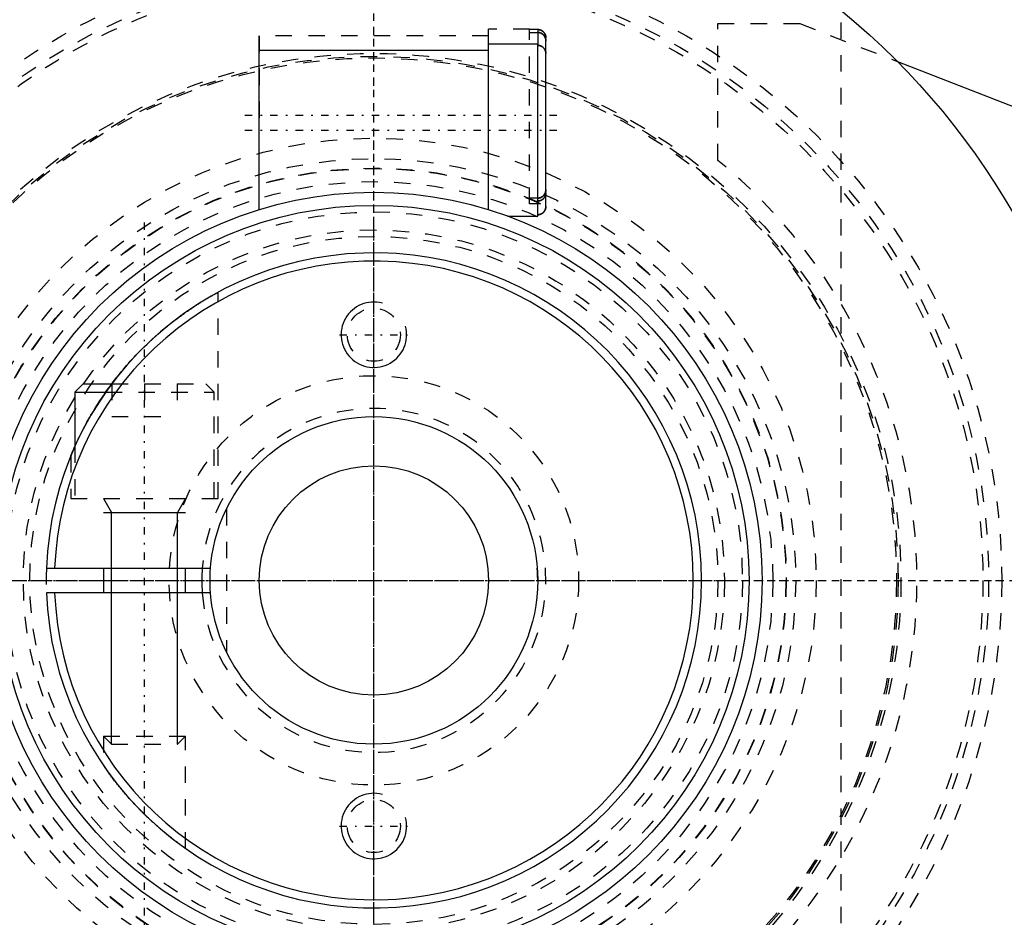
# Model space of a CAD drawing. Extents: x -502 to 139, y -105 to 105.
# Tile 3 of 13: x -472 to -412, y -21 to 34. Entities that reach past the tile are written whole.
import ezdxf

# ---------------------------------------------------------------- set-up
doc = ezdxf.new("R2010")
doc.units = 0
doc.linetypes.add('CENTER', pattern=[1.5, 0.45, -0.5, 0.05, -0.5])
doc.linetypes.add('DASHED', pattern=[2, 1, -1])
for name, color, linetype in [('AM_0', 7, 'CONTINUOUS'), ('AM_10', 7, 'CONTINUOUS'), ('AM_3', 7, 'DASHED'), ('AM_7', 7, 'CENTER')]:
    doc.layers.add(name, color=color, linetype=linetype)

msp = doc.modelspace()

# ---------------------------------------------------------------- linework, layer by layer
at = {"layer": 'AM_0', "color": 7, "linetype": 'CONTINUOUS'}
for p, q in [((-440, 32.75), (-443, 32.75)), ((-443, 22.643), (-443, 32.75)), ((-440, 22.25), (-440, 32.75)), ((-440, 32.672), (-439.988, 32.672)), ((-443, 32.35), (-457, 32.35)), ((-457, 22.65), (-457, 32.35)), ((-439.5, 22.836), (-439.5, 32.164)), ((-418.042, 31.681), (-372.559, 13.979)), ((-457, 22.65), (-456.976, 22.65)), ((-443.024, 22.65), (-443, 22.65)), ((-441.837, 22.25), (-440, 22.25)), ((-467.75, 12), (-468.25, 11.5)), ((-468.25, 11.5), (-468.25, 8.182)), ((-468.25, 11.5), (-466.363, 11.5)), ((-467.75, 12), (-466, 12)), ((-469.986, 0.75), (-459.972, 0.75)), ((-466.5, 0.75), (-466.5, -0.75)), ((-461.5, -0.75), (-461.5, 0.75)), ((-459.972, -0.75), (-469.986, -0.75))]:
    msp.add_line(p, q, dxfattribs=at)
for points in [[(-439.5, 32.164, 0), (-439.5, 32.167, 0), (-439.5, 32.174, 0), (-439.5, 32.182, 0), (-439.5, 32.185, 0), (-439.501, 32.189, 0), (-439.501, 32.196, 0), (-439.501, 32.203, 0), (-439.502, 32.21, 0), (-439.503, 32.218, 0), (-439.504, 32.225, 0), (-439.504, 32.229, 0), (-439.505, 32.233, 0), (-439.506, 32.24, 0), (-439.507, 32.247, 0), (-439.508, 32.255, 0), (-439.509, 32.262, 0), (-439.511, 32.27, 0), (-439.512, 32.273, 0), (-439.513, 32.277, 0), (-439.514, 32.284, 0), (-439.516, 32.292, 0), (-439.517, 32.295, 0), (-439.518, 32.299, 0), (-439.52, 32.306, 0), (-439.522, 32.313, 0), (-439.523, 32.317, 0), (-439.524, 32.32, 0), (-439.526, 32.327, 0), (-439.529, 32.334, 0), (-439.531, 32.341, 0), (-439.534, 32.348, 0), (-439.536, 32.354, 0), (-439.538, 32.357, 0), (-439.539, 32.361, 0), (-439.542, 32.367, 0), (-439.544, 32.373, 0), (-439.547, 32.38, 0), (-439.55, 32.386, 0), (-439.554, 32.393, 0), (-439.555, 32.396, 0), (-439.557, 32.4, 0), (-439.56, 32.406, 0), (-439.564, 32.413, 0), (-439.567, 32.419, 0), (-439.571, 32.426, 0), (-439.575, 32.432, 0), (-439.577, 32.435, 0), (-439.579, 32.438, 0), (-439.583, 32.445, 0), (-439.587, 32.451, 0), (-439.591, 32.457, 0), (-439.596, 32.463, 0), (-439.6, 32.469, 0), (-439.602, 32.473, 0), (-439.605, 32.475, 0), (-439.609, 32.481, 0), (-439.614, 32.487, 0), (-439.619, 32.493, 0), (-439.623, 32.498, 0), (-439.628, 32.504, 0), (-439.631, 32.507, 0), (-439.633, 32.509, 0), (-439.638, 32.515, 0), (-439.643, 32.52, 0), (-439.645, 32.522, 0), (-439.647, 32.525, 0), (-439.652, 32.53, 0), (-439.657, 32.534, 0), (-439.66, 32.537, 0), (-439.663, 32.539, 0), (-439.668, 32.544, 0), (-439.673, 32.549, 0), (-439.679, 32.554, 0), (-439.685, 32.559, 0), (-439.69, 32.563, 0), (-439.693, 32.566, 0), (-439.696, 32.568, 0), (-439.702, 32.572, 0), (-439.708, 32.577, 0), (-439.714, 32.581, 0), (-439.721, 32.586, 0), (-439.727, 32.59, 0), (-439.73, 32.592, 0), (-439.733, 32.594, 0), (-439.739, 32.598, 0), (-439.746, 32.602, 0), (-439.752, 32.606, 0), (-439.759, 32.609, 0), (-439.765, 32.613, 0), (-439.769, 32.615, 0), (-439.772, 32.616, 0), (-439.778, 32.62, 0), (-439.785, 32.623, 0), (-439.791, 32.626, 0), (-439.798, 32.629, 0), (-439.804, 32.632, 0), (-439.807, 32.633, 0), (-439.811, 32.634, 0), (-439.817, 32.637, 0), (-439.824, 32.64, 0), (-439.83, 32.642, 0), (-439.837, 32.645, 0), (-439.844, 32.647, 0), (-439.847, 32.648, 0), (-439.851, 32.649, 0), (-439.858, 32.651, 0), (-439.865, 32.653, 0), (-439.869, 32.654, 0), (-439.872, 32.655, 0), (-439.88, 32.657, 0), (-439.887, 32.659, 0), (-439.891, 32.66, 0), (-439.894, 32.661, 0), (-439.902, 32.662, 0), (-439.909, 32.664, 0), (-439.916, 32.665, 0), (-439.924, 32.666, 0), (-439.931, 32.667, 0), (-439.935, 32.668, 0), (-439.939, 32.668, 0), (-439.946, 32.669, 0), (-439.953, 32.67, 0), (-439.961, 32.671, 0), (-439.968, 32.671, 0), (-439.975, 32.672, 0), (-439.979, 32.672, 0), (-439.982, 32.672, 0), (-439.99, 32.672, 0), (-439.997, 32.672, 0), (-440, 32.672, 0)], [(-439.914, 32.665, 0), (-439.911, 32.664, 0), (-439.904, 32.663, 0), (-439.897, 32.661, 0), (-439.893, 32.661, 0), (-439.89, 32.66, 0), (-439.883, 32.658, 0), (-439.876, 32.656, 0), (-439.869, 32.655, 0), (-439.863, 32.653, 0), (-439.856, 32.651, 0), (-439.853, 32.65, 0), (-439.85, 32.649, 0), (-439.843, 32.647, 0), (-439.837, 32.644, 0), (-439.83, 32.642, 0), (-439.824, 32.64, 0), (-439.818, 32.637, 0), (-439.815, 32.636, 0), (-439.812, 32.635, 0), (-439.806, 32.632, 0), (-439.8, 32.63, 0), (-439.797, 32.628, 0)], [(-439.775, 32.618, 0), (-439.761, 32.611, 0), (-439.734, 32.594, 0), (-439.708, 32.576, 0), (-439.695, 32.567, 0), (-439.683, 32.557, 0), (-439.66, 32.537, 0), (-439.639, 32.516, 0), (-439.619, 32.493, 0), (-439.599, 32.468, 0), (-439.581, 32.442, 0), (-439.573, 32.429, 0), (-439.565, 32.415, 0), (-439.551, 32.387, 0), (-439.539, 32.36, 0), (-439.528, 32.332, 0), (-439.519, 32.302, 0), (-439.511, 32.272, 0), (-439.508, 32.256, 0), (-439.506, 32.24, 0), (-439.502, 32.209, 0), (-439.5, 32.179, 0), (-439.5, 32.164, 0)], [(-440, 22.328, 0), (-439.997, 22.328, 0), (-439.99, 22.328, 0), (-439.982, 22.328, 0), (-439.979, 22.328, 0), (-439.975, 22.328, 0), (-439.968, 22.329, 0), (-439.961, 22.329, 0), (-439.953, 22.33, 0), (-439.946, 22.331, 0), (-439.939, 22.332, 0), (-439.935, 22.332, 0), (-439.931, 22.333, 0), (-439.924, 22.334, 0), (-439.916, 22.335, 0), (-439.909, 22.336, 0), (-439.902, 22.338, 0), (-439.894, 22.339, 0), (-439.891, 22.34, 0), (-439.887, 22.341, 0), (-439.88, 22.343, 0), (-439.872, 22.345, 0), (-439.869, 22.346, 0), (-439.865, 22.347, 0), (-439.858, 22.349, 0), (-439.851, 22.351, 0), (-439.847, 22.352, 0), (-439.844, 22.353, 0), (-439.837, 22.355, 0), (-439.83, 22.358, 0), (-439.824, 22.36, 0), (-439.817, 22.363, 0), (-439.811, 22.366, 0), (-439.807, 22.367, 0), (-439.804, 22.368, 0), (-439.798, 22.371, 0), (-439.791, 22.374, 0), (-439.785, 22.377, 0), (-439.778, 22.38, 0), (-439.772, 22.384, 0), (-439.769, 22.385, 0), (-439.765, 22.387, 0), (-439.759, 22.391, 0), (-439.752, 22.394, 0), (-439.746, 22.398, 0), (-439.739, 22.402, 0), (-439.733, 22.406, 0), (-439.73, 22.408, 0), (-439.727, 22.41, 0), (-439.721, 22.414, 0), (-439.714, 22.419, 0), (-439.708, 22.423, 0), (-439.702, 22.428, 0), (-439.696, 22.432, 0), (-439.693, 22.434, 0), (-439.69, 22.437, 0), (-439.685, 22.441, 0), (-439.679, 22.446, 0), (-439.673, 22.451, 0), (-439.668, 22.456, 0), (-439.663, 22.461, 0), (-439.66, 22.463, 0), (-439.657, 22.466, 0), (-439.652, 22.47, 0), (-439.647, 22.475, 0), (-439.645, 22.478, 0), (-439.643, 22.48, 0), (-439.638, 22.485, 0), (-439.633, 22.491, 0), (-439.631, 22.493, 0), (-439.628, 22.496, 0), (-439.623, 22.502, 0), (-439.619, 22.507, 0), (-439.614, 22.513, 0), (-439.609, 22.519, 0), (-439.605, 22.525, 0), (-439.602, 22.527, 0), (-439.6, 22.531, 0), (-439.596, 22.537, 0), (-439.591, 22.543, 0), (-439.587, 22.549, 0), (-439.583, 22.555, 0), (-439.579, 22.562, 0), (-439.577, 22.565, 0), (-439.575, 22.568, 0), (-439.571, 22.574, 0), (-439.567, 22.581, 0), (-439.564, 22.587, 0), (-439.56, 22.594, 0), (-439.557, 22.6, 0), (-439.555, 22.604, 0), (-439.554, 22.607, 0), (-439.55, 22.614, 0), (-439.547, 22.62, 0), (-439.544, 22.627, 0), (-439.542, 22.633, 0), (-439.539, 22.639, 0), (-439.538, 22.643, 0), (-439.536, 22.646, 0), (-439.534, 22.652, 0), (-439.531, 22.659, 0), (-439.529, 22.666, 0), (-439.526, 22.673, 0), (-439.524, 22.68, 0), (-439.523, 22.683, 0), (-439.522, 22.687, 0), (-439.52, 22.694, 0), (-439.518, 22.701, 0), (-439.517, 22.705, 0), (-439.516, 22.708, 0), (-439.514, 22.716, 0), (-439.513, 22.723, 0), (-439.512, 22.727, 0), (-439.511, 22.73, 0), (-439.509, 22.738, 0), (-439.508, 22.745, 0), (-439.507, 22.753, 0), (-439.506, 22.76, 0), (-439.505, 22.767, 0), (-439.504, 22.771, 0), (-439.504, 22.775, 0), (-439.503, 22.782, 0), (-439.502, 22.79, 0), (-439.501, 22.797, 0), (-439.501, 22.804, 0), (-439.501, 22.811, 0), (-439.5, 22.815, 0), (-439.5, 22.818, 0), (-439.5, 22.826, 0), (-439.5, 22.833, 0), (-439.5, 22.836, 0)], [(-439.797, 22.372, 0), (-439.8, 22.37, 0), (-439.806, 22.368, 0), (-439.812, 22.365, 0), (-439.815, 22.364, 0), (-439.818, 22.363, 0), (-439.824, 22.36, 0), (-439.83, 22.358, 0), (-439.837, 22.356, 0), (-439.843, 22.353, 0), (-439.85, 22.351, 0), (-439.853, 22.35, 0), (-439.856, 22.349, 0), (-439.863, 22.347, 0), (-439.869, 22.345, 0), (-439.876, 22.344, 0), (-439.883, 22.342, 0), (-439.89, 22.34, 0), (-439.893, 22.339, 0), (-439.897, 22.339, 0), (-439.904, 22.337, 0), (-439.911, 22.336, 0), (-439.914, 22.335, 0)], [(-439.605, 22.524, 0), (-439.609, 22.519, 0), (-439.617, 22.509, 0), (-439.625, 22.5, 0), (-439.629, 22.495, 0), (-439.633, 22.491, 0), (-439.641, 22.482, 0), (-439.649, 22.474, 0), (-439.658, 22.465, 0), (-439.667, 22.457, 0), (-439.676, 22.449, 0), (-439.68, 22.445, 0), (-439.685, 22.441, 0), (-439.695, 22.433, 0), (-439.705, 22.425, 0), (-439.715, 22.418, 0), (-439.726, 22.411, 0), (-439.737, 22.404, 0), (-439.742, 22.401, 0), (-439.747, 22.397, 0), (-439.758, 22.391, 0), (-439.769, 22.385, 0), (-439.775, 22.382, 0)], [(-439.552, 22.61, 0), (-439.558, 22.599, 0), (-439.57, 22.577, 0), (-439.583, 22.555, 0), (-439.59, 22.545, 0)], [(-439.5, 22.836, 0), (-439.5, 22.831, 0), (-439.5, 22.819, 0), (-439.501, 22.808, 0), (-439.501, 22.802, 0), (-439.502, 22.796, 0), (-439.503, 22.785, 0), (-439.504, 22.773, 0), (-439.505, 22.761, 0), (-439.507, 22.749, 0), (-439.509, 22.737, 0), (-439.511, 22.731, 0), (-439.512, 22.726, 0), (-439.515, 22.714, 0), (-439.518, 22.702, 0), (-439.521, 22.691, 0), (-439.524, 22.68, 0), (-439.528, 22.669, 0), (-439.53, 22.663, 0), (-439.532, 22.658, 0), (-439.536, 22.647, 0), (-439.54, 22.637, 0), (-439.542, 22.632, 0)], [(-466, 12, 0), (-465.95, 12.067, 0), (-465.847, 12.201, 0), (-465.743, 12.335, 0), (-465.69, 12.402, 0), (-465.637, 12.469, 0), (-465.531, 12.602, 0), (-465.423, 12.733, 0), (-465.313, 12.865, 0), (-465.203, 12.995, 0), (-465.092, 13.124, 0), (-465.036, 13.188, 0), (-464.98, 13.252, 0), (-464.866, 13.379, 0), (-464.752, 13.504, 0), (-464.638, 13.628, 0), (-464.523, 13.751, 0), (-464.407, 13.872, 0), (-464.349, 13.932, 0), (-464.291, 13.992, 0), (-464.175, 14.109, 0), (-464.058, 14.226, 0), (-464, 14.283, 0)], [(-468.5, 7.599, 0), (-468.5, 7.6, 0), (-468.498, 7.605, 0), (-468.494, 7.614, 0), (-468.491, 7.62, 0), (-468.489, 7.627, 0), (-468.481, 7.645, 0), (-468.473, 7.666, 0), (-468.462, 7.691, 0), (-468.451, 7.719, 0), (-468.437, 7.75, 0), (-468.43, 7.767, 0), (-468.423, 7.785, 0), (-468.407, 7.822, 0), (-468.39, 7.862, 0), (-468.371, 7.905, 0), (-468.352, 7.95, 0), (-468.331, 7.998, 0), (-468.32, 8.023, 0), (-468.309, 8.048, 0), (-468.286, 8.1, 0), (-468.262, 8.154, 0), (-468.25, 8.182, 0)], [(-461.5, -16.363, 0), (-461.5, -16.363, 0), (-461.503, -16.361, 0), (-461.509, -16.357, 0), (-461.513, -16.354, 0), (-461.518, -16.35, 0), (-461.53, -16.342, 0), (-461.546, -16.331, 0), (-461.564, -16.318, 0), (-461.585, -16.303, 0), (-461.61, -16.285, 0), (-461.623, -16.276, 0), (-461.637, -16.266, 0), (-461.667, -16.245, 0), (-461.699, -16.221, 0), (-461.735, -16.196, 0), (-461.772, -16.168, 0), (-461.812, -16.139, 0), (-461.833, -16.124, 0), (-461.855, -16.108, 0), (-461.899, -16.076, 0), (-461.944, -16.042, 0), (-461.968, -16.024, 0), (-461.992, -16.006, 0), (-462.04, -15.97, 0), (-462.09, -15.932, 0), (-462.115, -15.913, 0), (-462.141, -15.894, 0), (-462.192, -15.854, 0), (-462.246, -15.813, 0), (-462.3, -15.77, 0), (-462.356, -15.726, 0), (-462.414, -15.681, 0), (-462.443, -15.658, 0), (-462.472, -15.635, 0), (-462.532, -15.587, 0), (-462.593, -15.538, 0), (-462.655, -15.487, 0), (-462.717, -15.436, 0), (-462.781, -15.383, 0), (-462.813, -15.357, 0), (-462.845, -15.33, 0), (-462.91, -15.275, 0), (-462.975, -15.22, 0), (-463.041, -15.164, 0), (-463.107, -15.107, 0), (-463.173, -15.049, 0), (-463.206, -15.02, 0), (-463.239, -14.991, 0), (-463.306, -14.932, 0), (-463.372, -14.872, 0), (-463.439, -14.812, 0), (-463.505, -14.752, 0), (-463.571, -14.692, 0), (-463.603, -14.661, 0), (-463.636, -14.631, 0), (-463.701, -14.57, 0), (-463.765, -14.509, 0), (-463.829, -14.449, 0), (-463.892, -14.388, 0), (-463.954, -14.328, 0), (-463.985, -14.298, 0), (-464.015, -14.268, 0), (-464.076, -14.207, 0), (-464.138, -14.146, 0), (-464.169, -14.116, 0), (-464.2, -14.084, 0), (-464.261, -14.022, 0), (-464.323, -13.959, 0), (-464.354, -13.927, 0), (-464.385, -13.895, 0), (-464.447, -13.831, 0), (-464.508, -13.766, 0), (-464.57, -13.701, 0), (-464.631, -13.636, 0), (-464.692, -13.57, 0), (-464.722, -13.538, 0), (-464.752, -13.505, 0), (-464.812, -13.439, 0), (-464.872, -13.372, 0), (-464.931, -13.306, 0), (-464.99, -13.24, 0), (-465.048, -13.174, 0), (-465.077, -13.141, 0), (-465.106, -13.108, 0), (-465.163, -13.042, 0), (-465.219, -12.976, 0), (-465.274, -12.911, 0), (-465.329, -12.846, 0), (-465.383, -12.782, 0), (-465.409, -12.749, 0), (-465.436, -12.718, 0), (-465.488, -12.654, 0), (-465.539, -12.591, 0), (-465.589, -12.529, 0), (-465.639, -12.467, 0), (-465.687, -12.407, 0), (-465.711, -12.376, 0), (-465.734, -12.347, 0), (-465.78, -12.288, 0), (-465.825, -12.23, 0), (-465.869, -12.173, 0), (-465.911, -12.117, 0), (-465.953, -12.062, 0), (-465.974, -12.034, 0), (-465.995, -12.007, 0), (-466.036, -11.952, 0), (-466.076, -11.898, 0), (-466.096, -11.872, 0), (-466.115, -11.845, 0), (-466.153, -11.793, 0), (-466.19, -11.743, 0), (-466.208, -11.718, 0), (-466.225, -11.694, 0), (-466.259, -11.647, 0), (-466.291, -11.602, 0), (-466.321, -11.559, 0), (-466.349, -11.519, 0), (-466.376, -11.482, 0), (-466.388, -11.465, 0), (-466.399, -11.448, 0), (-466.421, -11.417, 0), (-466.44, -11.389, 0), (-466.457, -11.365, 0), (-466.471, -11.345, 0), (-466.482, -11.328, 0), (-466.487, -11.322, 0), (-466.491, -11.316, 0), (-466.497, -11.307, 0), (-466.5, -11.303, 0), (-466.5, -11.303, 0)]]:
    msp.add_polyline3d(points, dxfattribs=at)
for radius in [45, 23.7, 22.9, 10, 7]:
    msp.add_circle((-450, 0), radius, dxfattribs=at)
for radius, start, end in [(52, 95.6838, 264.3162), (48, 81.61446, 295.74352), (20, 182.1491, 177.8509), (19.5, 182.20423, 177.79577), (10.5, 175.90396, 184.09604)]:
    msp.add_arc((-450, 0), radius, start, end, dxfattribs=at)
at = {"layer": 'AM_10', "color": 7, "linetype": 'CONTINUOUS'}
for p, q in [((-466.5, 5), (-466.01, 4.15)), ((-461.5, 5), (-461.99, 4.15)), ((-466.5, 4.15), (-461.5, 4.15)), ((-466.01, -10), (-466.01, 4.15)), ((-461.99, -10), (-461.99, 4.15))]:
    msp.add_line(p, q, dxfattribs=at)
for centre in [(-450, 15), (-450, -15)]:
    msp.add_arc(centre, 2, 75, 15, dxfattribs=at)
at = {"layer": 'AM_3', "color": 6, "linetype": 'DASHED'}
for p, q in [((-421.5, 50.068), (-421.5, -50.068)), ((-429, 34), (-424, 34)), ((-429, 25.65), (-429, 34)), ((-424, 34), (-418.042, 31.681)), ((-443, 33.25), (-457, 33.25)), ((-457, 32.35), (-457, 33.25)), ((-457, 33.25), (-457, 27.5)), ((-440.5, 33.65), (-443, 33.65)), ((-443, 32.75), (-443, 33.65)), ((-440.5, 23), (-440.5, 33.65)), ((-440, 33.635), (-440.5, 33.635)), ((-440.5, 33.46), (-440, 33.46)), ((-440, 33.635), (-440, 32.672)), ((-439.5, 33.145), (-439.5, 33.133)), ((-439.5, 32.164), (-439.5, 33.133)), ((-440, 23.34), (-440.5, 23.34)), ((-440.5, 23.287), (-440.5, 23.34)), ((-439.825, 23), (-440.5, 23)), ((-440.207, 23.165), (-440, 23.165)), ((-439.988, 23.165), (-440, 23.165)), ((-459.5, 5), (-459.5, 17.6)), ((-466.363, 11.5), (-459.75, 11.5)), ((-466, 12), (-460.25, 12)), ((-466, 12), (-466, 10)), ((-464, 12), (-464, 10)), ((-462, 12), (-462, 10)), ((-459.75, 11.5), (-460.25, 12)), ((-459.75, 5), (-459.75, 11.5)), ((-466, 10), (-462, 10)), ((-468.25, 8.182), (-468.25, 5)), ((-468.5, 7.599), (-468.5, 5)), ((-468.5, 5), (-459.5, 5)), ((-459, 4.359), (-459, -4.359)), ((-466.5, -9.51), (-466.5, -11.303)), ((-466.5, -9.51), (-461.5, -9.51)), ((-466.5, -9.51), (-466.01, -10)), ((-461.99, -10), (-461.5, -9.51)), ((-461.5, -16.363), (-461.5, -9.51)), ((-466.01, -10), (-461.99, -10))]:
    msp.add_line(p, q, dxfattribs=at)
for points in [[(-439.5, 33.133, 0), (-439.5, 33.137, 0), (-439.5, 33.144, 0), (-439.5, 33.151, 0), (-439.5, 33.154, 0), (-439.501, 33.158, 0), (-439.501, 33.165, 0), (-439.502, 33.172, 0), (-439.502, 33.179, 0), (-439.503, 33.187, 0), (-439.504, 33.194, 0), (-439.504, 33.198, 0), (-439.505, 33.201, 0), (-439.506, 33.209, 0), (-439.507, 33.216, 0), (-439.508, 33.223, 0), (-439.51, 33.231, 0), (-439.511, 33.238, 0), (-439.512, 33.242, 0), (-439.513, 33.245, 0), (-439.514, 33.253, 0), (-439.516, 33.26, 0), (-439.517, 33.264, 0), (-439.518, 33.267, 0), (-439.52, 33.274, 0), (-439.522, 33.281, 0), (-439.523, 33.285, 0), (-439.524, 33.288, 0), (-439.527, 33.295, 0), (-439.529, 33.302, 0), (-439.532, 33.309, 0), (-439.534, 33.315, 0), (-439.537, 33.322, 0), (-439.538, 33.325, 0), (-439.539, 33.328, 0), (-439.542, 33.334, 0), (-439.545, 33.341, 0), (-439.548, 33.347, 0), (-439.551, 33.354, 0), (-439.554, 33.36, 0), (-439.556, 33.364, 0), (-439.558, 33.367, 0), (-439.561, 33.373, 0), (-439.565, 33.38, 0), (-439.568, 33.386, 0), (-439.572, 33.393, 0), (-439.576, 33.399, 0), (-439.578, 33.402, 0), (-439.58, 33.405, 0), (-439.584, 33.412, 0), (-439.588, 33.418, 0), (-439.593, 33.424, 0), (-439.597, 33.43, 0), (-439.601, 33.436, 0), (-439.604, 33.439, 0), (-439.606, 33.442, 0), (-439.61, 33.448, 0), (-439.615, 33.453, 0), (-439.62, 33.459, 0), (-439.624, 33.464, 0), (-439.629, 33.47, 0), (-439.632, 33.472, 0), (-439.634, 33.475, 0), (-439.639, 33.48, 0), (-439.644, 33.485, 0), (-439.646, 33.488, 0), (-439.649, 33.49, 0), (-439.654, 33.495, 0), (-439.659, 33.5, 0), (-439.661, 33.502, 0), (-439.664, 33.505, 0), (-439.669, 33.509, 0), (-439.675, 33.514, 0), (-439.68, 33.519, 0), (-439.686, 33.523, 0), (-439.692, 33.528, 0), (-439.695, 33.53, 0), (-439.698, 33.533, 0), (-439.704, 33.537, 0), (-439.71, 33.541, 0), (-439.716, 33.546, 0), (-439.722, 33.55, 0), (-439.728, 33.554, 0), (-439.731, 33.556, 0), (-439.734, 33.558, 0), (-439.741, 33.562, 0), (-439.747, 33.566, 0), (-439.754, 33.57, 0), (-439.76, 33.573, 0), (-439.767, 33.577, 0), (-439.77, 33.578, 0), (-439.773, 33.58, 0), (-439.779, 33.583, 0), (-439.786, 33.586, 0), (-439.792, 33.589, 0), (-439.799, 33.592, 0), (-439.805, 33.595, 0), (-439.808, 33.596, 0), (-439.812, 33.598, 0), (-439.818, 33.6, 0), (-439.825, 33.603, 0), (-439.831, 33.605, 0), (-439.838, 33.608, 0), (-439.845, 33.61, 0), (-439.848, 33.611, 0), (-439.852, 33.612, 0), (-439.859, 33.614, 0), (-439.866, 33.616, 0), (-439.87, 33.617, 0), (-439.873, 33.618, 0), (-439.88, 33.62, 0), (-439.888, 33.622, 0), (-439.891, 33.623, 0), (-439.895, 33.624, 0), (-439.902, 33.625, 0), (-439.91, 33.626, 0), (-439.917, 33.628, 0), (-439.924, 33.629, 0), (-439.932, 33.63, 0), (-439.935, 33.631, 0), (-439.939, 33.631, 0), (-439.946, 33.632, 0), (-439.954, 33.633, 0), (-439.961, 33.633, 0), (-439.968, 33.634, 0), (-439.975, 33.634, 0), (-439.979, 33.634, 0), (-439.983, 33.634, 0), (-439.99, 33.635, 0), (-439.997, 33.635, 0), (-440, 33.635, 0)], [(-440, 33.635, 0), (-439.984, 33.634, 0), (-439.951, 33.632, 0), (-439.917, 33.628, 0), (-439.9, 33.625, 0), (-439.883, 33.621, 0), (-439.851, 33.612, 0), (-439.82, 33.601, 0), (-439.79, 33.588, 0), (-439.76, 33.573, 0), (-439.731, 33.556, 0), (-439.717, 33.546, 0), (-439.703, 33.536, 0), (-439.676, 33.515, 0), (-439.652, 33.493, 0), (-439.63, 33.47, 0), (-439.608, 33.445, 0), (-439.588, 33.417, 0), (-439.578, 33.403, 0), (-439.569, 33.388, 0), (-439.553, 33.358, 0), (-439.54, 33.329, 0), (-439.534, 33.314, 0)], [(-440, 33.46, 0), (-439.996, 33.46, 0), (-439.989, 33.46, 0), (-439.982, 33.46, 0), (-439.979, 33.459, 0), (-439.975, 33.459, 0), (-439.968, 33.459, 0), (-439.96, 33.458, 0), (-439.953, 33.458, 0), (-439.945, 33.457, 0), (-439.938, 33.456, 0), (-439.934, 33.455, 0), (-439.93, 33.455, 0), (-439.923, 33.454, 0), (-439.915, 33.452, 0), (-439.908, 33.451, 0), (-439.9, 33.449, 0), (-439.893, 33.448, 0), (-439.889, 33.447, 0), (-439.886, 33.446, 0), (-439.878, 33.444, 0), (-439.871, 33.442, 0), (-439.867, 33.441, 0), (-439.864, 33.44, 0), (-439.856, 33.438, 0), (-439.849, 33.436, 0), (-439.846, 33.435, 0), (-439.842, 33.433, 0), (-439.835, 33.431, 0), (-439.829, 33.428, 0), (-439.822, 33.426, 0), (-439.815, 33.423, 0), (-439.809, 33.42, 0), (-439.806, 33.419, 0), (-439.802, 33.418, 0), (-439.796, 33.415, 0), (-439.789, 33.412, 0), (-439.783, 33.408, 0), (-439.776, 33.405, 0), (-439.769, 33.401, 0), (-439.766, 33.4, 0), (-439.763, 33.398, 0), (-439.756, 33.394, 0), (-439.75, 33.39, 0), (-439.743, 33.386, 0), (-439.737, 33.382, 0), (-439.731, 33.378, 0), (-439.727, 33.376, 0), (-439.724, 33.374, 0), (-439.718, 33.369, 0), (-439.712, 33.365, 0), (-439.706, 33.36, 0), (-439.7, 33.356, 0), (-439.694, 33.351, 0), (-439.691, 33.349, 0), (-439.688, 33.346, 0), (-439.682, 33.341, 0), (-439.677, 33.337, 0), (-439.671, 33.332, 0), (-439.666, 33.327, 0), (-439.66, 33.322, 0), (-439.658, 33.319, 0), (-439.655, 33.317, 0), (-439.65, 33.312, 0), (-439.645, 33.307, 0), (-439.643, 33.304, 0), (-439.641, 33.302, 0), (-439.636, 33.296, 0), (-439.631, 33.291, 0), (-439.628, 33.288, 0), (-439.626, 33.285, 0), (-439.621, 33.28, 0), (-439.617, 33.274, 0), (-439.612, 33.268, 0), (-439.607, 33.262, 0), (-439.603, 33.256, 0), (-439.601, 33.253, 0), (-439.598, 33.25, 0), (-439.594, 33.243, 0), (-439.59, 33.237, 0), (-439.585, 33.231, 0), (-439.581, 33.224, 0), (-439.577, 33.218, 0), (-439.575, 33.215, 0), (-439.573, 33.211, 0), (-439.57, 33.205, 0), (-439.566, 33.198, 0), (-439.562, 33.192, 0), (-439.559, 33.185, 0), (-439.556, 33.178, 0), (-439.554, 33.175, 0), (-439.552, 33.172, 0), (-439.549, 33.165, 0), (-439.546, 33.158, 0), (-439.543, 33.152, 0), (-439.541, 33.145, 0), (-439.538, 33.139, 0), (-439.537, 33.135, 0), (-439.535, 33.132, 0), (-439.533, 33.125, 0), (-439.53, 33.119, 0), (-439.528, 33.112, 0), (-439.526, 33.105, 0), (-439.524, 33.098, 0), (-439.522, 33.094, 0), (-439.521, 33.09, 0), (-439.519, 33.083, 0), (-439.517, 33.076, 0), (-439.516, 33.072, 0), (-439.516, 33.068, 0), (-439.514, 33.061, 0), (-439.512, 33.054, 0), (-439.511, 33.05, 0), (-439.511, 33.046, 0), (-439.509, 33.039, 0), (-439.508, 33.031, 0), (-439.507, 33.024, 0), (-439.505, 33.016, 0), (-439.504, 33.009, 0), (-439.504, 33.005, 0), (-439.504, 33.001, 0), (-439.503, 32.994, 0), (-439.502, 32.986, 0), (-439.501, 32.979, 0), (-439.501, 32.971, 0), (-439.501, 32.964, 0), (-439.5, 32.96, 0), (-439.5, 32.957, 0), (-439.5, 32.95, 0), (-439.5, 32.943, 0), (-439.5, 32.939, 0)], [(-439.5, 32.939, 0), (-439.5, 32.943, 0), (-439.5, 32.95, 0), (-439.5, 32.957, 0), (-439.5, 32.96, 0), (-439.501, 32.964, 0), (-439.501, 32.971, 0), (-439.501, 32.979, 0), (-439.502, 32.986, 0), (-439.503, 32.994, 0), (-439.504, 33.001, 0), (-439.504, 33.005, 0), (-439.504, 33.009, 0), (-439.505, 33.016, 0), (-439.507, 33.024, 0), (-439.508, 33.031, 0), (-439.509, 33.039, 0), (-439.511, 33.046, 0), (-439.511, 33.05, 0), (-439.512, 33.054, 0), (-439.514, 33.061, 0), (-439.516, 33.068, 0), (-439.516, 33.072, 0), (-439.517, 33.076, 0), (-439.519, 33.083, 0), (-439.521, 33.09, 0), (-439.522, 33.094, 0), (-439.524, 33.098, 0), (-439.526, 33.105, 0), (-439.528, 33.112, 0), (-439.53, 33.119, 0), (-439.533, 33.125, 0), (-439.535, 33.132, 0), (-439.537, 33.135, 0), (-439.538, 33.139, 0), (-439.541, 33.145, 0), (-439.543, 33.152, 0), (-439.546, 33.158, 0), (-439.549, 33.165, 0), (-439.552, 33.172, 0), (-439.554, 33.175, 0), (-439.556, 33.178, 0), (-439.559, 33.185, 0), (-439.562, 33.192, 0), (-439.566, 33.198, 0), (-439.57, 33.205, 0), (-439.573, 33.211, 0), (-439.575, 33.215, 0), (-439.577, 33.218, 0), (-439.581, 33.224, 0), (-439.585, 33.231, 0), (-439.59, 33.237, 0), (-439.594, 33.243, 0), (-439.598, 33.25, 0), (-439.601, 33.253, 0), (-439.603, 33.256, 0), (-439.607, 33.262, 0), (-439.612, 33.268, 0), (-439.617, 33.274, 0), (-439.621, 33.28, 0), (-439.626, 33.285, 0), (-439.628, 33.288, 0), (-439.631, 33.291, 0), (-439.636, 33.296, 0), (-439.641, 33.302, 0), (-439.643, 33.304, 0), (-439.645, 33.307, 0), (-439.65, 33.312, 0), (-439.655, 33.317, 0), (-439.658, 33.319, 0), (-439.66, 33.322, 0), (-439.666, 33.327, 0), (-439.671, 33.332, 0), (-439.677, 33.337, 0), (-439.682, 33.341, 0), (-439.688, 33.346, 0), (-439.691, 33.349, 0), (-439.694, 33.351, 0), (-439.7, 33.356, 0), (-439.706, 33.36, 0), (-439.712, 33.365, 0), (-439.718, 33.369, 0), (-439.724, 33.374, 0), (-439.727, 33.376, 0), (-439.731, 33.378, 0), (-439.737, 33.382, 0), (-439.743, 33.386, 0), (-439.75, 33.39, 0), (-439.756, 33.394, 0), (-439.763, 33.398, 0), (-439.766, 33.4, 0), (-439.769, 33.401, 0), (-439.776, 33.405, 0), (-439.783, 33.408, 0), (-439.789, 33.412, 0), (-439.796, 33.415, 0), (-439.802, 33.418, 0), (-439.806, 33.419, 0), (-439.809, 33.42, 0), (-439.815, 33.423, 0), (-439.822, 33.426, 0), (-439.829, 33.428, 0), (-439.835, 33.431, 0), (-439.842, 33.433, 0), (-439.846, 33.435, 0), (-439.849, 33.436, 0), (-439.856, 33.438, 0), (-439.864, 33.44, 0), (-439.867, 33.441, 0), (-439.871, 33.442, 0), (-439.878, 33.444, 0), (-439.886, 33.446, 0), (-439.889, 33.447, 0), (-439.893, 33.448, 0), (-439.9, 33.449, 0), (-439.908, 33.451, 0), (-439.915, 33.452, 0), (-439.923, 33.454, 0), (-439.93, 33.455, 0), (-439.934, 33.455, 0), (-439.938, 33.456, 0), (-439.945, 33.457, 0), (-439.953, 33.458, 0), (-439.96, 33.458, 0), (-439.968, 33.459, 0), (-439.975, 33.459, 0), (-439.979, 33.459, 0), (-439.982, 33.46, 0), (-439.989, 33.46, 0), (-439.996, 33.46, 0), (-440, 33.46, 0)], [(-439.534, 33.314, 0), (-439.532, 33.31, 0), (-439.529, 33.303, 0), (-439.527, 33.295, 0), (-439.526, 33.291, 0), (-439.524, 33.287, 0), (-439.522, 33.28, 0), (-439.519, 33.272, 0), (-439.517, 33.264, 0), (-439.515, 33.255, 0), (-439.513, 33.247, 0), (-439.512, 33.243, 0), (-439.511, 33.239, 0), (-439.51, 33.231, 0), (-439.508, 33.223, 0), (-439.507, 33.214, 0), (-439.505, 33.206, 0), (-439.504, 33.198, 0), (-439.504, 33.193, 0), (-439.503, 33.189, 0), (-439.502, 33.181, 0), (-439.502, 33.173, 0), (-439.501, 33.169, 0)], [(-439.501, 33.169, 0), (-439.501, 33.165, 0), (-439.501, 33.157, 0), (-439.5, 33.149, 0), (-439.5, 33.145, 0)], [(-439.988, 32.672, 0), (-439.976, 32.672, 0), (-439.952, 32.67, 0), (-439.927, 32.667, 0), (-439.914, 32.665, 0)], [(-439.797, 32.628, 0), (-439.793, 32.627, 0), (-439.786, 32.623, 0), (-439.778, 32.62, 0), (-439.775, 32.618, 0)], [(-439.5, 23.861, 0), (-439.5, 23.857, 0), (-439.5, 23.85, 0), (-439.5, 23.843, 0), (-439.5, 23.84, 0), (-439.501, 23.836, 0), (-439.501, 23.829, 0), (-439.501, 23.821, 0), (-439.502, 23.814, 0), (-439.503, 23.806, 0), (-439.504, 23.799, 0), (-439.504, 23.795, 0), (-439.504, 23.791, 0), (-439.505, 23.784, 0), (-439.507, 23.776, 0), (-439.508, 23.769, 0), (-439.509, 23.761, 0), (-439.511, 23.754, 0), (-439.511, 23.75, 0), (-439.512, 23.746, 0), (-439.514, 23.739, 0), (-439.516, 23.732, 0), (-439.516, 23.728, 0), (-439.517, 23.724, 0), (-439.519, 23.717, 0), (-439.521, 23.71, 0), (-439.522, 23.706, 0), (-439.524, 23.702, 0), (-439.526, 23.695, 0), (-439.528, 23.688, 0), (-439.53, 23.681, 0), (-439.533, 23.675, 0), (-439.535, 23.668, 0), (-439.537, 23.665, 0), (-439.538, 23.661, 0), (-439.541, 23.655, 0), (-439.543, 23.648, 0), (-439.546, 23.642, 0), (-439.549, 23.635, 0), (-439.552, 23.628, 0), (-439.554, 23.625, 0), (-439.556, 23.622, 0), (-439.559, 23.615, 0), (-439.562, 23.608, 0), (-439.566, 23.602, 0), (-439.57, 23.595, 0), (-439.573, 23.589, 0), (-439.575, 23.585, 0), (-439.577, 23.582, 0), (-439.581, 23.576, 0), (-439.585, 23.569, 0), (-439.59, 23.563, 0), (-439.594, 23.557, 0), (-439.598, 23.55, 0), (-439.601, 23.547, 0), (-439.603, 23.544, 0), (-439.607, 23.538, 0), (-439.612, 23.532, 0), (-439.617, 23.526, 0), (-439.621, 23.52, 0), (-439.626, 23.515, 0), (-439.628, 23.512, 0), (-439.631, 23.509, 0), (-439.636, 23.504, 0), (-439.641, 23.498, 0), (-439.643, 23.496, 0), (-439.645, 23.493, 0), (-439.65, 23.488, 0), (-439.655, 23.483, 0), (-439.658, 23.481, 0), (-439.66, 23.478, 0), (-439.666, 23.473, 0), (-439.671, 23.468, 0), (-439.677, 23.463, 0), (-439.682, 23.459, 0), (-439.688, 23.454, 0), (-439.691, 23.451, 0), (-439.694, 23.449, 0), (-439.7, 23.444, 0), (-439.706, 23.44, 0), (-439.712, 23.435, 0), (-439.718, 23.431, 0), (-439.724, 23.426, 0), (-439.727, 23.424, 0), (-439.731, 23.422, 0), (-439.737, 23.418, 0), (-439.743, 23.414, 0), (-439.75, 23.41, 0), (-439.756, 23.406, 0), (-439.763, 23.402, 0), (-439.766, 23.4, 0), (-439.769, 23.399, 0), (-439.776, 23.395, 0), (-439.783, 23.392, 0), (-439.789, 23.388, 0), (-439.796, 23.385, 0), (-439.802, 23.382, 0), (-439.806, 23.381, 0), (-439.809, 23.38, 0), (-439.815, 23.377, 0), (-439.822, 23.374, 0), (-439.829, 23.372, 0), (-439.835, 23.369, 0), (-439.842, 23.367, 0), (-439.846, 23.365, 0), (-439.849, 23.364, 0), (-439.856, 23.362, 0), (-439.864, 23.36, 0), (-439.867, 23.359, 0), (-439.871, 23.358, 0), (-439.878, 23.356, 0), (-439.886, 23.354, 0), (-439.889, 23.353, 0), (-439.893, 23.352, 0), (-439.9, 23.351, 0), (-439.908, 23.349, 0), (-439.915, 23.348, 0), (-439.923, 23.346, 0), (-439.93, 23.345, 0), (-439.934, 23.345, 0), (-439.938, 23.344, 0), (-439.945, 23.343, 0), (-439.953, 23.342, 0), (-439.96, 23.342, 0), (-439.968, 23.341, 0), (-439.975, 23.341, 0), (-439.979, 23.341, 0), (-439.982, 23.34, 0), (-439.989, 23.34, 0), (-439.996, 23.34, 0), (-440, 23.34, 0)], [(-440, 23.165, 0), (-439.997, 23.165, 0), (-439.99, 23.165, 0), (-439.983, 23.166, 0), (-439.979, 23.166, 0), (-439.975, 23.166, 0), (-439.968, 23.166, 0), (-439.961, 23.167, 0), (-439.954, 23.167, 0), (-439.946, 23.168, 0), (-439.939, 23.169, 0), (-439.935, 23.169, 0), (-439.932, 23.17, 0), (-439.924, 23.171, 0), (-439.917, 23.172, 0), (-439.91, 23.174, 0), (-439.902, 23.175, 0), (-439.895, 23.176, 0), (-439.891, 23.177, 0), (-439.888, 23.178, 0), (-439.88, 23.18, 0), (-439.873, 23.182, 0), (-439.87, 23.183, 0), (-439.866, 23.184, 0), (-439.859, 23.186, 0), (-439.852, 23.188, 0), (-439.848, 23.189, 0), (-439.845, 23.19, 0), (-439.838, 23.192, 0), (-439.831, 23.195, 0), (-439.825, 23.197, 0), (-439.818, 23.2, 0), (-439.812, 23.202, 0), (-439.808, 23.204, 0), (-439.805, 23.205, 0), (-439.799, 23.208, 0), (-439.792, 23.211, 0), (-439.786, 23.214, 0), (-439.779, 23.217, 0), (-439.773, 23.22, 0), (-439.77, 23.222, 0), (-439.767, 23.223, 0), (-439.76, 23.227, 0), (-439.754, 23.23, 0), (-439.747, 23.234, 0), (-439.741, 23.238, 0), (-439.734, 23.242, 0), (-439.731, 23.244, 0), (-439.728, 23.246, 0), (-439.722, 23.25, 0), (-439.716, 23.254, 0), (-439.71, 23.259, 0), (-439.704, 23.263, 0), (-439.698, 23.267, 0), (-439.695, 23.27, 0), (-439.692, 23.272, 0), (-439.686, 23.277, 0), (-439.68, 23.281, 0), (-439.675, 23.286, 0), (-439.669, 23.291, 0), (-439.664, 23.295, 0), (-439.661, 23.298, 0), (-439.659, 23.3, 0), (-439.654, 23.305, 0), (-439.649, 23.31, 0), (-439.646, 23.312, 0), (-439.644, 23.315, 0), (-439.639, 23.32, 0), (-439.634, 23.325, 0), (-439.632, 23.328, 0), (-439.629, 23.33, 0), (-439.624, 23.336, 0), (-439.62, 23.341, 0), (-439.615, 23.347, 0), (-439.61, 23.352, 0), (-439.606, 23.358, 0), (-439.604, 23.361, 0), (-439.601, 23.364, 0), (-439.597, 23.37, 0), (-439.593, 23.376, 0), (-439.588, 23.382, 0), (-439.584, 23.388, 0), (-439.58, 23.395, 0), (-439.578, 23.398, 0), (-439.576, 23.401, 0), (-439.572, 23.407, 0), (-439.568, 23.414, 0), (-439.565, 23.42, 0), (-439.561, 23.427, 0), (-439.558, 23.433, 0), (-439.556, 23.436, 0), (-439.554, 23.44, 0), (-439.551, 23.446, 0), (-439.548, 23.453, 0), (-439.545, 23.459, 0), (-439.542, 23.466, 0), (-439.539, 23.472, 0), (-439.538, 23.475, 0), (-439.537, 23.478, 0), (-439.534, 23.485, 0), (-439.532, 23.491, 0), (-439.529, 23.498, 0), (-439.527, 23.505, 0), (-439.524, 23.512, 0), (-439.523, 23.515, 0), (-439.522, 23.519, 0), (-439.52, 23.526, 0), (-439.518, 23.533, 0), (-439.517, 23.536, 0), (-439.516, 23.54, 0), (-439.514, 23.547, 0), (-439.513, 23.555, 0), (-439.512, 23.558, 0), (-439.511, 23.562, 0), (-439.51, 23.569, 0), (-439.508, 23.577, 0), (-439.507, 23.584, 0), (-439.506, 23.591, 0), (-439.505, 23.599, 0), (-439.504, 23.602, 0), (-439.504, 23.606, 0), (-439.503, 23.613, 0), (-439.502, 23.621, 0), (-439.502, 23.628, 0), (-439.501, 23.635, 0), (-439.501, 23.642, 0), (-439.5, 23.646, 0), (-439.5, 23.649, 0), (-439.5, 23.656, 0), (-439.5, 23.663, 0), (-439.5, 23.667, 0)], [(-439.5, 23.667, 0), (-439.5, 23.65, 0), (-439.501, 23.63, 0), (-439.502, 23.624, 0), (-439.502, 23.619, 0), (-439.503, 23.616, 0), (-439.503, 23.613, 0), (-439.504, 23.607, 0), (-439.504, 23.601, 0), (-439.505, 23.595, 0), (-439.506, 23.589, 0), (-439.507, 23.583, 0), (-439.507, 23.581, 0), (-439.508, 23.578, 0), (-439.509, 23.572, 0), (-439.51, 23.566, 0), (-439.511, 23.563, 0), (-439.511, 23.56, 0), (-439.513, 23.554, 0), (-439.514, 23.548, 0), (-439.515, 23.546, 0), (-439.516, 23.543, 0), (-439.517, 23.537, 0), (-439.519, 23.531, 0), (-439.525, 23.512, 0), (-439.536, 23.48, 0), (-439.55, 23.449, 0), (-439.559, 23.431, 0), (-439.562, 23.426, 0), (-439.564, 23.421, 0), (-439.566, 23.418, 0), (-439.567, 23.415, 0), (-439.57, 23.41, 0), (-439.573, 23.405, 0), (-439.577, 23.4, 0), (-439.58, 23.395, 0), (-439.583, 23.39, 0), (-439.585, 23.388, 0), (-439.586, 23.385, 0), (-439.59, 23.38, 0), (-439.593, 23.375, 0), (-439.595, 23.373, 0), (-439.597, 23.371, 0), (-439.6, 23.366, 0), (-439.604, 23.361, 0), (-439.605, 23.359, 0), (-439.607, 23.356, 0), (-439.611, 23.352, 0), (-439.615, 23.347, 0), (-439.628, 23.332, 0), (-439.651, 23.308, 0), (-439.665, 23.294, 0), (-439.67, 23.29, 0), (-439.674, 23.287, 0), (-439.676, 23.285, 0), (-439.678, 23.283, 0), (-439.683, 23.279, 0), (-439.687, 23.275, 0), (-439.692, 23.272, 0), (-439.697, 23.268, 0), (-439.701, 23.265, 0), (-439.704, 23.263, 0), (-439.706, 23.261, 0), (-439.711, 23.258, 0), (-439.716, 23.254, 0), (-439.721, 23.251, 0), (-439.726, 23.247, 0), (-439.731, 23.244, 0), (-439.733, 23.243, 0), (-439.736, 23.241, 0), (-439.741, 23.238, 0), (-439.746, 23.235, 0), (-439.749, 23.233, 0), (-439.764, 23.225, 0), (-439.795, 23.209, 0), (-439.826, 23.197, 0), (-439.842, 23.191, 0)], [(-439.708, 23.438, 0), (-439.704, 23.441, 0), (-439.697, 23.446, 0), (-439.691, 23.451, 0), (-439.687, 23.454, 0)], [(-439.687, 23.454, 0), (-439.675, 23.465, 0), (-439.651, 23.487, 0), (-439.629, 23.511, 0), (-439.619, 23.524, 0)], [(-439.619, 23.524, 0), (-439.615, 23.528, 0), (-439.608, 23.537, 0), (-439.602, 23.546, 0), (-439.598, 23.55, 0)], [(-439.598, 23.55, 0), (-439.596, 23.554, 0), (-439.591, 23.561, 0), (-439.586, 23.569, 0), (-439.583, 23.573, 0)], [(-439.583, 23.573, 0), (-439.581, 23.577, 0), (-439.575, 23.585, 0), (-439.571, 23.594, 0), (-439.568, 23.598, 0)], [(-439.568, 23.598, 0), (-439.565, 23.603, 0), (-439.559, 23.615, 0), (-439.554, 23.626, 0), (-439.551, 23.631, 0)], [(-439.551, 23.631, 0), (-439.549, 23.635, 0), (-439.546, 23.643, 0), (-439.543, 23.65, 0), (-439.541, 23.654, 0)], [(-439.541, 23.654, 0), (-439.54, 23.657, 0), (-439.537, 23.664, 0), (-439.534, 23.671, 0), (-439.533, 23.674, 0), (-439.532, 23.678, 0), (-439.529, 23.685, 0), (-439.527, 23.692, 0), (-439.525, 23.699, 0), (-439.522, 23.706, 0), (-439.52, 23.714, 0), (-439.519, 23.718, 0), (-439.518, 23.721, 0), (-439.516, 23.729, 0), (-439.514, 23.737, 0), (-439.513, 23.744, 0), (-439.511, 23.752, 0), (-439.509, 23.76, 0), (-439.509, 23.764, 0), (-439.508, 23.767, 0), (-439.507, 23.775, 0), (-439.506, 23.783, 0), (-439.505, 23.787, 0)], [(-439.505, 23.787, 0), (-439.504, 23.793, 0), (-439.503, 23.806, 0), (-439.502, 23.818, 0), (-439.501, 23.825, 0)], [(-439.501, 23.825, 0), (-439.501, 23.831, 0), (-439.5, 23.843, 0), (-439.5, 23.855, 0), (-439.5, 23.861, 0)], [(-440, 23.34, 0), (-439.994, 23.34, 0), (-439.982, 23.34, 0), (-439.97, 23.341, 0), (-439.964, 23.341, 0)], [(-439.842, 23.191, 0), (-439.846, 23.19, 0), (-439.854, 23.187, 0), (-439.862, 23.185, 0), (-439.866, 23.184, 0), (-439.87, 23.183, 0), (-439.878, 23.181, 0), (-439.886, 23.179, 0), (-439.894, 23.177, 0), (-439.902, 23.175, 0), (-439.911, 23.173, 0), (-439.915, 23.173, 0), (-439.919, 23.172, 0), (-439.927, 23.171, 0), (-439.935, 23.169, 0), (-439.944, 23.168, 0), (-439.952, 23.168, 0), (-439.96, 23.167, 0), (-439.964, 23.167, 0), (-439.968, 23.166, 0), (-439.976, 23.166, 0), (-439.984, 23.166, 0), (-439.988, 23.165, 0)], [(-439.964, 23.341, 0), (-439.959, 23.342, 0), (-439.951, 23.343, 0), (-439.943, 23.344, 0), (-439.938, 23.344, 0)], [(-439.938, 23.344, 0), (-439.936, 23.344, 0), (-439.93, 23.345, 0), (-439.924, 23.346, 0), (-439.921, 23.347, 0), (-439.919, 23.347, 0), (-439.913, 23.348, 0), (-439.907, 23.349, 0), (-439.902, 23.35, 0), (-439.896, 23.351, 0), (-439.891, 23.353, 0), (-439.888, 23.353, 0), (-439.885, 23.354, 0), (-439.879, 23.355, 0), (-439.874, 23.357, 0), (-439.855, 23.362, 0), (-439.839, 23.368, 0)], [(-439.839, 23.368, 0), (-439.835, 23.369, 0), (-439.828, 23.372, 0), (-439.82, 23.375, 0), (-439.816, 23.376, 0)], [(-439.816, 23.376, 0), (-439.813, 23.378, 0), (-439.806, 23.381, 0), (-439.798, 23.384, 0), (-439.795, 23.386, 0)], [(-439.795, 23.386, 0), (-439.78, 23.393, 0), (-439.75, 23.409, 0), (-439.721, 23.428, 0), (-439.708, 23.438, 0)], [(-439.914, 22.335, 0), (-439.929, 22.333, 0), (-439.958, 22.33, 0), (-439.986, 22.328, 0), (-440, 22.328, 0)], [(-439.775, 22.382, 0), (-439.778, 22.38, 0), (-439.786, 22.377, 0), (-439.793, 22.373, 0), (-439.797, 22.372, 0)], [(-439.59, 22.545, 0), (-439.593, 22.541, 0), (-439.597, 22.534, 0), (-439.603, 22.527, 0), (-439.605, 22.524, 0)], [(-439.542, 22.632, 0), (-439.544, 22.628, 0), (-439.547, 22.621, 0), (-439.55, 22.614, 0), (-439.552, 22.61, 0)], [(-464, 14.283, 0), (-463.845, 14.433, 0), (-463.525, 14.734, 0), (-463.193, 15.031, 0), (-463.024, 15.178, 0), (-462.854, 15.322, 0), (-462.654, 15.488, 0), (-462.597, 15.534, 0), (-462.54, 15.58, 0), (-462.512, 15.603, 0), (-462.483, 15.626, 0), (-462.426, 15.671, 0), (-462.369, 15.716, 0), (-462.312, 15.761, 0), (-462.255, 15.805, 0), (-462.199, 15.849, 0), (-462.17, 15.871, 0), (-462.142, 15.893, 0), (-462.085, 15.936, 0), (-462.029, 15.978, 0), (-461.973, 16.02, 0), (-461.917, 16.062, 0), (-461.862, 16.103, 0), (-461.834, 16.123, 0), (-461.806, 16.144, 0), (-461.751, 16.184, 0), (-461.696, 16.223, 0), (-461.642, 16.263, 0), (-461.588, 16.301, 0), (-461.534, 16.339, 0), (-461.507, 16.358, 0), (-461.48, 16.377, 0), (-461.427, 16.414, 0), (-461.375, 16.45, 0), (-461.322, 16.486, 0), (-461.271, 16.522, 0), (-461.22, 16.557, 0), (-461.194, 16.574, 0), (-461.169, 16.591, 0), (-461.119, 16.625, 0), (-461.069, 16.658, 0), (-461.044, 16.674, 0), (-461.02, 16.69, 0), (-460.971, 16.722, 0), (-460.923, 16.754, 0), (-460.899, 16.769, 0), (-460.876, 16.784, 0), (-460.829, 16.815, 0), (-460.783, 16.844, 0), (-460.737, 16.873, 0), (-460.693, 16.902, 0), (-460.648, 16.93, 0), (-460.626, 16.944, 0), (-460.604, 16.957, 0), (-460.561, 16.984, 0), (-460.517, 17.011, 0), (-460.475, 17.038, 0), (-460.433, 17.063, 0), (-460.391, 17.089, 0), (-460.37, 17.101, 0), (-460.35, 17.114, 0), (-460.309, 17.138, 0), (-460.269, 17.162, 0), (-460.23, 17.185, 0), (-460.192, 17.208, 0), (-460.154, 17.23, 0), (-460.136, 17.241, 0), (-460.118, 17.252, 0), (-460.082, 17.273, 0), (-460.047, 17.294, 0), (-460.012, 17.313, 0), (-459.979, 17.333, 0), (-459.947, 17.351, 0), (-459.931, 17.36, 0), (-459.916, 17.369, 0), (-459.885, 17.386, 0), (-459.856, 17.403, 0), (-459.828, 17.419, 0), (-459.801, 17.434, 0), (-459.775, 17.449, 0), (-459.762, 17.456, 0), (-459.75, 17.463, 0), (-459.726, 17.476, 0), (-459.703, 17.488, 0), (-459.692, 17.494, 0), (-459.682, 17.5, 0), (-459.662, 17.512, 0), (-459.642, 17.522, 0), (-459.633, 17.527, 0), (-459.624, 17.532, 0), (-459.608, 17.541, 0), (-459.592, 17.55, 0), (-459.578, 17.557, 0), (-459.565, 17.565, 0), (-459.553, 17.571, 0), (-459.547, 17.574, 0), (-459.542, 17.577, 0), (-459.533, 17.582, 0), (-459.525, 17.586, 0), (-459.518, 17.59, 0), (-459.512, 17.593, 0), (-459.507, 17.596, 0), (-459.505, 17.597, 0), (-459.504, 17.598, 0), (-459.501, 17.599, 0), (-459.5, 17.6, 0), (-459.5, 17.6, 0)], [(-468.25, 8.182, 0), (-468.212, 8.265, 0), (-468.131, 8.442, 0), (-468.042, 8.631, 0), (-467.995, 8.729, 0), (-467.946, 8.829, 0), (-467.844, 9.033, 0), (-467.737, 9.241, 0), (-467.626, 9.45, 0), (-467.513, 9.659, 0), (-467.396, 9.869, 0), (-467.335, 9.975, 0), (-467.273, 10.083, 0), (-467.144, 10.3, 0), (-467.009, 10.522, 0), (-466.868, 10.746, 0), (-466.722, 10.972, 0), (-466.57, 11.199, 0), (-466.493, 11.313, 0), (-466.414, 11.428, 0), (-466.252, 11.657, 0), (-466.085, 11.885, 0), (-466, 12, 0)]]:
    msp.add_polyline3d(points, dxfattribs=at)
for centre, radius in [((-450, 0), 38.325), ((-450, 0), 37.525), ((-450, 0), 37.175), ((-450, 0), 32.175), ((-450, 0), 32), ((-450, 0), 31.9), ((-450, 0), 27), ((-450, 0), 25.75), ((-450, 0), 25.175), ((-450, 0), 25.15), ((-450, 0), 24.35), ((-450, 0), 22.5), ((-450, 0), 21.4), ((-450, 0), 21), ((-450, 15), 1.621), ((-450, 0), 12.5), ((-450, -15), 1.621)]:
    msp.add_circle(centre, radius, dxfattribs=at)
for radius, start, end in [(47.5, 101.58429, 171.67934), (42, 100.00939, 132.73211), (33.15, 309.30765, 50.69235), (10.5, 184.09604, 175.90396), (20, 177.8509, 182.1491), (10, 0, 4.30122), (47.5, 188.32066, 258.41571)]:
    msp.add_arc((-450, 0), radius, start, end, dxfattribs=at)
at = {"layer": 'AM_7', "color": 4, "linetype": 'CENTER'}
for p, q in [((-450, -50.4), (-450, 50.4)), ((-450, -47.25), (-450, 47.25)), ((-450, -40.241), (-450, 40.241)), ((-457.875, 28.4), (-438.625, 28.4)), ((-457.875, 28.4), (-438.625, 28.4)), ((-457.875, 27.5), (-438.625, 27.5)), ((-450, -26.407), (-450, 26.407)), ((-464, -22), (-464, 22)), ((-450, -22.05), (-450, 22.05)), ((-450, -20.475), (-450, 20.475)), ((-452.1, 15), (-447.9, 15)), ((-476.408, 0), (-423.593, 0)), ((-500.4, 0), (-399.6, 0)), ((-497.25, 0), (-402.75, 0)), ((-490.241, 0), (-409.759, 0)), ((-472.05, 0), (-427.95, 0)), ((-470.475, 0), (-429.525, 0)), ((-452.1, -15), (-447.9, -15))]:
    msp.add_line(p, q, dxfattribs=at)

doc.saveas('drawing.dxf')
